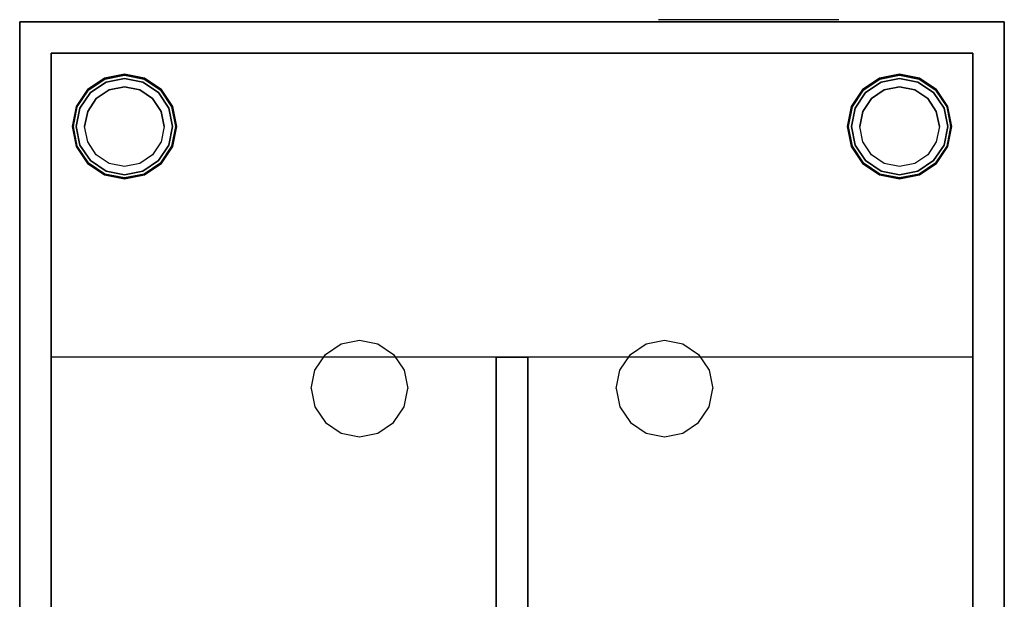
# Model space of a CAD drawing. Header units: millimetres. Extents: x -236 to 236, y -300 to 341.
# Tile 4 of 4: x -235 to 235, y 64 to 341. Entities that reach past the tile are written whole.
import ezdxf

# ---------------------------------------------------------------- set-up
doc = ezdxf.new("R2010")
doc.units = ezdxf.units.MM
doc.layers.add('KF_SW_115E_SPEAKDETAIL', color=250, linetype='Continuous')
doc.layers.add('KF_SW_115E_SPEAKER', color=253, linetype='Continuous')

# ---------------------------------------------------------------- blocks, each defined once
blk = doc.blocks.new('KF_SW_115E')
at = {"layer": 'KF_SW_115E_SPEAKDETAIL'}
for points, invisible_edges in [([(156, 341, -77.5), (156, 341, 37.5), (70, 341, 37.5), (70, 341, -77.5)], 10), ([(153.66, 341, -83.16), (72.34, 341, -83.16), (70, 341, -77.5), (156, 341, -77.5)], 5), ([(153.66, 341, 43.16), (72.34, 341, 43.16), (70, 341, 37.5), (156, 341, 37.5)], 5), ([(148, 341, -85.5), (78, 341, -85.5), (72.34, 341, -83.16), (153.66, 341, -83.16)], 4), ([(148, 341, 45.5), (78, 341, 45.5), (72.34, 341, 43.16), (153.66, 341, 43.16)], 4)]:
    blk.add_3dface(points, dxfattribs=dict(at, invisible_edges=invisible_edges))
at = {"layer": 'KF_SW_115E_SPEAKDETAIL', "color": 250}
for points, invisible_edges in [([(-185, 314.52, -276.88), (-185, 315, -272), (-194.57, 313.1, -272), (-194.38, 312.65, -276.88)], 5), ([(-175.62, 312.65, -276.88), (-175.43, 313.1, -272), (-185, 315, -272), (-185, 314.52, -276.88)], 5), ([(185, 314.52, -276.88), (185, 315, -272), (175.43, 313.1, -272), (175.62, 312.65, -276.88)], 5), ([(194.38, 312.65, -276.88), (194.57, 313.1, -272), (185, 315, -272), (185, 314.52, -276.88)], 5), ([(-194.38, 312.65, -276.88), (-194.57, 313.1, -272), (-202.68, 307.68, -272), (-202.34, 307.34, -276.88)], 5), ([(-193.8, 311.25, -282.05), (-194.38, 312.65, -276.88), (-202.34, 307.34, -276.88), (-201.26, 306.26, -282.05)], 5), ([(-192.27, 307.55, -286.05), (-193.8, 311.25, -282.05), (-201.26, 306.26, -282.05), (-198.44, 303.44, -286.05)], 5), ([(-185, 313, -282.05), (-185, 314.52, -276.88), (-194.38, 312.65, -276.88), (-193.8, 311.25, -282.05)], 5), ([(-185, 309, -286.05), (-185, 313, -282.05), (-193.8, 311.25, -282.05), (-192.27, 307.55, -286.05)], 5), ([(-176.2, 311.25, -282.05), (-175.62, 312.65, -276.88), (-185, 314.52, -276.88), (-185, 313, -282.05)], 5), ([(-177.73, 307.55, -286.05), (-176.2, 311.25, -282.05), (-185, 313, -282.05), (-185, 309, -286.05)], 5), ([(-171.56, 303.44, -286.05), (-168.74, 306.26, -282.05), (-176.2, 311.25, -282.05), (-177.73, 307.55, -286.05)], 5), ([(-168.74, 306.26, -282.05), (-167.66, 307.34, -276.88), (-175.62, 312.65, -276.88), (-176.2, 311.25, -282.05)], 5), ([(-167.66, 307.34, -276.88), (-167.32, 307.68, -272), (-175.43, 313.1, -272), (-175.62, 312.65, -276.88)], 5), ([(175.62, 312.65, -276.88), (175.43, 313.1, -272), (167.32, 307.68, -272), (167.66, 307.34, -276.88)], 5), ([(176.2, 311.25, -282.05), (175.62, 312.65, -276.88), (167.66, 307.34, -276.88), (168.74, 306.26, -282.05)], 5), ([(177.73, 307.55, -286.05), (176.2, 311.25, -282.05), (168.74, 306.26, -282.05), (171.56, 303.44, -286.05)], 5), ([(185, 313, -282.05), (185, 314.52, -276.88), (175.62, 312.65, -276.88), (176.2, 311.25, -282.05)], 5), ([(185, 309, -286.05), (185, 313, -282.05), (176.2, 311.25, -282.05), (177.73, 307.55, -286.05)], 5), ([(193.8, 311.25, -282.05), (194.38, 312.65, -276.88), (185, 314.52, -276.88), (185, 313, -282.05)], 5), ([(192.27, 307.55, -286.05), (193.8, 311.25, -282.05), (185, 313, -282.05), (185, 309, -286.05)], 5), ([(198.44, 303.44, -286.05), (201.26, 306.26, -282.05), (193.8, 311.25, -282.05), (192.27, 307.55, -286.05)], 5), ([(201.26, 306.26, -282.05), (202.34, 307.34, -276.88), (194.38, 312.65, -276.88), (193.8, 311.25, -282.05)], 5), ([(202.34, 307.34, -276.88), (202.68, 307.68, -272), (194.57, 313.1, -272), (194.38, 312.65, -276.88)], 5), ([(-202.34, 307.34, -276.88), (-202.68, 307.68, -272), (-208.1, 299.57, -272), (-207.65, 299.38, -276.88)], 5), ([(-201.26, 306.26, -282.05), (-202.34, 307.34, -276.88), (-207.65, 299.38, -276.88), (-206.25, 298.8, -282.05)], 5), ([(-198.44, 303.44, -286.05), (-201.26, 306.26, -282.05), (-206.25, 298.8, -282.05), (-202.55, 297.27, -286.05)], 5), ([(-192.27, 307.55, -286.05), (-198.44, 303.44, -286.05), (-194.5, 290, -286.05), (-189.75, 290, -286.05)], 14), ([(-185, 309, -286.05), (-192.27, 307.55, -286.05), (-189.75, 290, -286.05), (-185, 290, -286.05)], 14), ([(-177.73, 307.55, -286.05), (-185, 309, -286.05), (-185, 290, -286.05), (-180.25, 290, -286.05)], 14), ([(-171.56, 303.44, -286.05), (-177.73, 307.55, -286.05), (-180.25, 290, -286.05), (-175.5, 290, -286.05)], 14), ([(-167.45, 297.27, -286.05), (-163.75, 298.8, -282.05), (-168.74, 306.26, -282.05), (-171.56, 303.44, -286.05)], 5), ([(-163.75, 298.8, -282.05), (-162.35, 299.38, -276.88), (-167.66, 307.34, -276.88), (-168.74, 306.26, -282.05)], 5), ([(-162.35, 299.38, -276.88), (-161.9, 299.57, -272), (-167.32, 307.68, -272), (-167.66, 307.34, -276.88)], 5), ([(167.66, 307.34, -276.88), (167.32, 307.68, -272), (161.9, 299.57, -272), (162.35, 299.38, -276.88)], 5), ([(168.74, 306.26, -282.05), (167.66, 307.34, -276.88), (162.35, 299.38, -276.88), (163.75, 298.8, -282.05)], 5), ([(171.56, 303.44, -286.05), (168.74, 306.26, -282.05), (163.75, 298.8, -282.05), (167.45, 297.27, -286.05)], 5), ([(177.73, 307.55, -286.05), (171.56, 303.44, -286.05), (175.5, 290, -286.05), (180.25, 290, -286.05)], 14), ([(185, 309, -286.05), (177.73, 307.55, -286.05), (180.25, 290, -286.05), (185, 290, -286.05)], 14), ([(192.27, 307.55, -286.05), (185, 309, -286.05), (185, 290, -286.05), (189.75, 290, -286.05)], 14), ([(198.44, 303.44, -286.05), (192.27, 307.55, -286.05), (189.75, 290, -286.05), (194.5, 290, -286.05)], 14), ([(202.55, 297.27, -286.05), (206.25, 298.8, -282.05), (201.26, 306.26, -282.05), (198.44, 303.44, -286.05)], 5), ([(206.25, 298.8, -282.05), (207.65, 299.38, -276.88), (202.34, 307.34, -276.88), (201.26, 306.26, -282.05)], 5), ([(207.65, 299.38, -276.88), (208.1, 299.57, -272), (202.68, 307.68, -272), (202.34, 307.34, -276.88)], 5), ([(-198.44, 303.44, -286.05), (-202.55, 297.27, -286.05), (-199.25, 290, -286.05), (-194.5, 290, -286.05)], 14), ([(-167.45, 297.27, -286.05), (-171.56, 303.44, -286.05), (-175.5, 290, -286.05), (-170.75, 290, -286.05)], 14), ([(171.56, 303.44, -286.05), (167.45, 297.27, -286.05), (170.75, 290, -286.05), (175.5, 290, -286.05)], 14), ([(202.55, 297.27, -286.05), (198.44, 303.44, -286.05), (194.5, 290, -286.05), (199.25, 290, -286.05)], 14), ([(-207.65, 299.38, -276.88), (-208.1, 299.57, -272), (-210, 290, -272), (-209.52, 290, -276.88)], 5), ([(-206.25, 298.8, -282.05), (-207.65, 299.38, -276.88), (-209.52, 290, -276.88), (-208, 290, -282.05)], 5), ([(-202.55, 297.27, -286.05), (-206.25, 298.8, -282.05), (-208, 290, -282.05), (-204, 290, -286.05)], 5), ([(-202.55, 297.27, -286.05), (-204, 290, -286.05), (-204, 290, -286.05), (-199.25, 290, -286.05)], 14), ([(-166, 290, -286.05), (-167.45, 297.27, -286.05), (-170.75, 290, -286.05), (-166, 290, -286.05)], 14), ([(-166, 290, -286.05), (-162, 290, -282.05), (-163.75, 298.8, -282.05), (-167.45, 297.27, -286.05)], 5), ([(-162, 290, -282.05), (-160.48, 290, -276.88), (-162.35, 299.38, -276.88), (-163.75, 298.8, -282.05)], 5), ([(-160.48, 290, -276.88), (-160, 290, -272), (-161.9, 299.57, -272), (-162.35, 299.38, -276.88)], 5), ([(162.35, 299.38, -276.88), (161.9, 299.57, -272), (160, 290, -272), (160.48, 290, -276.88)], 5), ([(163.75, 298.8, -282.05), (162.35, 299.38, -276.88), (160.48, 290, -276.88), (162, 290, -282.05)], 5), ([(167.45, 297.27, -286.05), (163.75, 298.8, -282.05), (162, 290, -282.05), (166, 290, -286.05)], 5), ([(167.45, 297.27, -286.05), (166, 290, -286.05), (166, 290, -286.05), (170.75, 290, -286.05)], 14), ([(204, 290, -286.05), (202.55, 297.27, -286.05), (199.25, 290, -286.05), (204, 290, -286.05)], 14), ([(204, 290, -286.05), (208, 290, -282.05), (206.25, 298.8, -282.05), (202.55, 297.27, -286.05)], 5), ([(208, 290, -282.05), (209.52, 290, -276.88), (207.65, 299.38, -276.88), (206.25, 298.8, -282.05)], 5), ([(209.52, 290, -276.88), (210, 290, -272), (208.1, 299.57, -272), (207.65, 299.38, -276.88)], 5), ([(-209.52, 290, -276.88), (-210, 290, -272), (-208.1, 280.43, -272), (-207.65, 280.62, -276.88)], 5), ([(-208, 290, -282.05), (-209.52, 290, -276.88), (-207.65, 280.62, -276.88), (-206.25, 281.2, -282.05)], 5), ([(-204, 290, -286.05), (-208, 290, -282.05), (-206.25, 281.2, -282.05), (-202.55, 282.73, -286.05)], 5), ([(-202.55, 282.73, -286.05), (-204, 290, -286.05), (-204, 290, -286.05), (-199.25, 290, -286.05)], 14), ([(-198.44, 276.56, -286.05), (-202.55, 282.73, -286.05), (-199.25, 290, -286.05), (-194.5, 290, -286.05)], 14), ([(-192.27, 272.45, -286.05), (-198.44, 276.56, -286.05), (-194.5, 290, -286.05), (-189.75, 290, -286.05)], 14), ([(-185, 271, -286.05), (-192.27, 272.45, -286.05), (-189.75, 290, -286.05), (-185, 290, -286.05)], 14), ([(-177.73, 272.45, -286.05), (-185, 271, -286.05), (-185, 290, -286.05), (-180.25, 290, -286.05)], 14), ([(-171.56, 276.56, -286.05), (-177.73, 272.45, -286.05), (-180.25, 290, -286.05), (-175.5, 290, -286.05)], 14), ([(-167.45, 282.73, -286.05), (-171.56, 276.56, -286.05), (-175.5, 290, -286.05), (-170.75, 290, -286.05)], 14), ([(-166, 290, -286.05), (-167.45, 282.73, -286.05), (-170.75, 290, -286.05), (-166, 290, -286.05)], 14), ([(-167.45, 282.73, -286.05), (-163.75, 281.2, -282.05), (-162, 290, -282.05), (-166, 290, -286.05)], 5), ([(-163.75, 281.2, -282.05), (-162.35, 280.62, -276.88), (-160.48, 290, -276.88), (-162, 290, -282.05)], 5), ([(-162.35, 280.62, -276.88), (-161.9, 280.43, -272), (-160, 290, -272), (-160.48, 290, -276.88)], 5), ([(160.48, 290, -276.88), (160, 290, -272), (161.9, 280.43, -272), (162.35, 280.62, -276.88)], 5), ([(162, 290, -282.05), (160.48, 290, -276.88), (162.35, 280.62, -276.88), (163.75, 281.2, -282.05)], 5), ([(166, 290, -286.05), (162, 290, -282.05), (163.75, 281.2, -282.05), (167.45, 282.73, -286.05)], 5), ([(167.45, 282.73, -286.05), (166, 290, -286.05), (166, 290, -286.05), (170.75, 290, -286.05)], 14), ([(171.56, 276.56, -286.05), (167.45, 282.73, -286.05), (170.75, 290, -286.05), (175.5, 290, -286.05)], 14), ([(177.73, 272.45, -286.05), (171.56, 276.56, -286.05), (175.5, 290, -286.05), (180.25, 290, -286.05)], 14), ([(185, 271, -286.05), (177.73, 272.45, -286.05), (180.25, 290, -286.05), (185, 290, -286.05)], 14), ([(192.27, 272.45, -286.05), (185, 271, -286.05), (185, 290, -286.05), (189.75, 290, -286.05)], 14), ([(198.44, 276.56, -286.05), (192.27, 272.45, -286.05), (189.75, 290, -286.05), (194.5, 290, -286.05)], 14), ([(202.55, 282.73, -286.05), (198.44, 276.56, -286.05), (194.5, 290, -286.05), (199.25, 290, -286.05)], 14), ([(204, 290, -286.05), (202.55, 282.73, -286.05), (199.25, 290, -286.05), (204, 290, -286.05)], 14), ([(202.55, 282.73, -286.05), (206.25, 281.2, -282.05), (208, 290, -282.05), (204, 290, -286.05)], 5), ([(206.25, 281.2, -282.05), (207.65, 280.62, -276.88), (209.52, 290, -276.88), (208, 290, -282.05)], 5), ([(207.65, 280.62, -276.88), (208.1, 280.43, -272), (210, 290, -272), (209.52, 290, -276.88)], 5), ([(-202.55, 282.73, -286.05), (-206.25, 281.2, -282.05), (-201.26, 273.74, -282.05), (-198.44, 276.56, -286.05)], 5), ([(-171.56, 276.56, -286.05), (-168.74, 273.74, -282.05), (-163.75, 281.2, -282.05), (-167.45, 282.73, -286.05)], 5), ([(167.45, 282.73, -286.05), (163.75, 281.2, -282.05), (168.74, 273.74, -282.05), (171.56, 276.56, -286.05)], 5), ([(198.44, 276.56, -286.05), (201.26, 273.74, -282.05), (206.25, 281.2, -282.05), (202.55, 282.73, -286.05)], 5), ([(-207.65, 280.62, -276.88), (-208.1, 280.43, -272), (-202.68, 272.32, -272), (-202.34, 272.66, -276.88)], 5), ([(-206.25, 281.2, -282.05), (-207.65, 280.62, -276.88), (-202.34, 272.66, -276.88), (-201.26, 273.74, -282.05)], 5), ([(-168.74, 273.74, -282.05), (-167.66, 272.66, -276.88), (-162.35, 280.62, -276.88), (-163.75, 281.2, -282.05)], 5), ([(-167.66, 272.66, -276.88), (-167.32, 272.32, -272), (-161.9, 280.43, -272), (-162.35, 280.62, -276.88)], 5), ([(162.35, 280.62, -276.88), (161.9, 280.43, -272), (167.32, 272.32, -272), (167.66, 272.66, -276.88)], 5), ([(163.75, 281.2, -282.05), (162.35, 280.62, -276.88), (167.66, 272.66, -276.88), (168.74, 273.74, -282.05)], 5), ([(201.26, 273.74, -282.05), (202.34, 272.66, -276.88), (207.65, 280.62, -276.88), (206.25, 281.2, -282.05)], 5), ([(202.34, 272.66, -276.88), (202.68, 272.32, -272), (208.1, 280.43, -272), (207.65, 280.62, -276.88)], 5), ([(-202.34, 272.66, -276.88), (-202.68, 272.32, -272), (-194.57, 266.9, -272), (-194.38, 267.35, -276.88)], 5), ([(-201.26, 273.74, -282.05), (-202.34, 272.66, -276.88), (-194.38, 267.35, -276.88), (-193.8, 268.75, -282.05)], 5), ([(-198.44, 276.56, -286.05), (-201.26, 273.74, -282.05), (-193.8, 268.75, -282.05), (-192.27, 272.45, -286.05)], 5), ([(-177.73, 272.45, -286.05), (-176.2, 268.75, -282.05), (-168.74, 273.74, -282.05), (-171.56, 276.56, -286.05)], 5), ([(-176.2, 268.75, -282.05), (-175.62, 267.35, -276.88), (-167.66, 272.66, -276.88), (-168.74, 273.74, -282.05)], 5), ([(-175.62, 267.35, -276.88), (-175.43, 266.9, -272), (-167.32, 272.32, -272), (-167.66, 272.66, -276.88)], 5), ([(167.66, 272.66, -276.88), (167.32, 272.32, -272), (175.43, 266.9, -272), (175.62, 267.35, -276.88)], 5), ([(168.74, 273.74, -282.05), (167.66, 272.66, -276.88), (175.62, 267.35, -276.88), (176.2, 268.75, -282.05)], 5), ([(171.56, 276.56, -286.05), (168.74, 273.74, -282.05), (176.2, 268.75, -282.05), (177.73, 272.45, -286.05)], 5), ([(192.27, 272.45, -286.05), (193.8, 268.75, -282.05), (201.26, 273.74, -282.05), (198.44, 276.56, -286.05)], 5), ([(193.8, 268.75, -282.05), (194.38, 267.35, -276.88), (202.34, 272.66, -276.88), (201.26, 273.74, -282.05)], 5), ([(194.38, 267.35, -276.88), (194.57, 266.9, -272), (202.68, 272.32, -272), (202.34, 272.66, -276.88)], 5), ([(-193.8, 268.75, -282.05), (-194.38, 267.35, -276.88), (-185, 265.48, -276.88), (-185, 267, -282.05)], 5), ([(-192.27, 272.45, -286.05), (-193.8, 268.75, -282.05), (-185, 267, -282.05), (-185, 271, -286.05)], 5), ([(-185, 271, -286.05), (-185, 267, -282.05), (-176.2, 268.75, -282.05), (-177.73, 272.45, -286.05)], 5), ([(-185, 267, -282.05), (-185, 265.48, -276.88), (-175.62, 267.35, -276.88), (-176.2, 268.75, -282.05)], 5), ([(176.2, 268.75, -282.05), (175.62, 267.35, -276.88), (185, 265.48, -276.88), (185, 267, -282.05)], 5), ([(177.73, 272.45, -286.05), (176.2, 268.75, -282.05), (185, 267, -282.05), (185, 271, -286.05)], 5), ([(185, 271, -286.05), (185, 267, -282.05), (193.8, 268.75, -282.05), (192.27, 272.45, -286.05)], 5), ([(185, 267, -282.05), (185, 265.48, -276.88), (194.38, 267.35, -276.88), (193.8, 268.75, -282.05)], 5), ([(-194.38, 267.35, -276.88), (-194.57, 266.9, -272), (-185, 265, -272), (-185, 265.48, -276.88)], 5), ([(-185, 265.48, -276.88), (-185, 265, -272), (-175.43, 266.9, -272), (-175.62, 267.35, -276.88)], 5), ([(175.62, 267.35, -276.88), (175.43, 266.9, -272), (185, 265, -272), (185, 265.48, -276.88)], 5), ([(185, 265.48, -276.88), (185, 265, -272), (194.57, 266.9, -272), (194.38, 267.35, -276.88)], 5)]:
    blk.add_3dface(points, dxfattribs=dict(at, invisible_edges=invisible_edges))
at = {"layer": 'KF_SW_115E_SPEAKER'}
for points in [[(-235, 340, 232), (-235, -300, 232), (-235, -300, -272), (-235, 340, -272)], [(-235, 340, -272), (235, 340, -272), (235, 340, 232), (-235, 340, 232)], [(235, -300, -272), (235, 340, -272), (-235, 340, -272), (-235, -300, -272)], [(235, 340, 232), (235, -300, 232), (235, -300, -272), (235, 340, -272)], [(-220, 325, 217), (-220, -300, 217), (-220, -272, -257), (-220, 325, -257)], [(220, -300, 217), (220, 325, 217), (-220, 325, 217), (-220, -300, 217)], [(220, 325, 217), (220, -300, 217), (220, -300, -257), (220, 325, -257)], [(-220, 180, -203.32), (-220, -149, -167.5), (220, -149, -167.5), (220, 180, -203.32)], [(-7.5, -149, -167.5), (7.5, -149, -167.5), (7.5, 180, -203.32), (-7.5, 180, -203.32)], [(7.5, 180, -203.32), (-7.5, 180, -203.32), (-7.5, 180, -257), (7.5, 180, -257)]]:
    blk.add_3dface(points, dxfattribs=at)
for points, invisible_edges in [([(-208, 290, 232), (-235, 290, 232), (-235, 340, 232), (-226.88, 340, 232)], 11), ([(-206.25, 298.8, 232), (-208, 290, 232), (-226.88, 340, 232), (-213.14, 340, 232)], 10), ([(-201.26, 306.26, 232), (-206.25, 298.8, 232), (-213.14, 340, 232), (-199.63, 340, 232)], 10), ([(-193.8, 311.25, 232), (-201.26, 306.26, 232), (-199.63, 340, 232), (-182.85, 340, 232)], 10), ([(-185, 313, 232), (-193.8, 311.25, 232), (-182.85, 340, 232), (-164.73, 340, 232)], 10), ([(-176.2, 311.25, 232), (-185, 313, 232), (-164.73, 340, 232), (-86.58, 340, 232)], 10), ([(-168.74, 306.26, 232), (-176.2, 311.25, 232), (-86.58, 340, 232), (-61.84, 340, 232)], 10), ([(-163.75, 298.8, 232), (-168.74, 306.26, 232), (-61.84, 340, 232), (-37.11, 340, 232)], 10), ([(-162, 290, 232), (-163.75, 298.8, 232), (-37.11, 340, 232), (-12.37, 340, 232)], 10), ([(162, 290, 232), (-162, 290, 232), (-12.37, 340, 232), (12.37, 340, 232)], 11), ([(163.75, 298.8, 232), (162, 290, 232), (12.37, 340, 232), (37.11, 340, 232)], 10), ([(168.74, 306.26, 232), (163.75, 298.8, 232), (37.11, 340, 232), (61.84, 340, 232)], 10), ([(176.2, 311.25, 232), (168.74, 306.26, 232), (61.84, 340, 232), (86.58, 340, 232)], 10), ([(185, 313, 232), (176.2, 311.25, 232), (86.58, 340, 232), (111.32, 340, 232)], 10), ([(193.8, 311.25, 232), (185, 313, 232), (111.32, 340, 232), (136.05, 340, 232)], 10), ([(201.26, 306.26, 232), (193.8, 311.25, 232), (136.05, 340, 232), (160.79, 340, 232)], 10), ([(206.25, 298.8, 232), (201.26, 306.26, 232), (160.79, 340, 232), (185.53, 340, 232)], 10), ([(208, 290, 232), (206.25, 298.8, 232), (185.53, 340, 232), (210.26, 340, 232)], 10), ([(235, 290, 232), (208, 290, 232), (210.26, 340, 232), (235, 340, 232)], 11), ([(220, -300, -257), (220, 325, -257), (-220, 325, -257), (-220, -300, -257)], 10), ([(-220, 325, -257), (220, 325, -257), (220, 325, 217), (-220, 325, 217)], 10), ([(-208, 290, 232), (-235, 290, 232), (-235, 165, 232), (-214.14, 165, 232)], 13), ([(-206.25, 281.2, 232), (-208, 290, 232), (-214.14, 165, 232), (-193.27, 165, 232)], 14), ([(-162, 290, 232), (-163.75, 281.2, 232), (-72.8, 188, 232), (-64, 186.25, 232)], 10), ([(-52.16, 290, 232), (-162, 290, 232), (-64, 186.25, 232), (-56.54, 181.26, 232)], 11), ([(-31.3, 290, 232), (-52.16, 290, 232), (-56.54, 181.26, 232), (-51.55, 173.8, 232)], 11), ([(-10.43, 290, 232), (-31.3, 290, 232), (-51.55, 173.8, 232), (-49.8, 165, 232)], 11), ([(10.43, 290, 232), (-10.43, 290, 232), (-49.8, 165, 232), (49.8, 165, 232)], 15), ([(31.3, 290, 232), (10.43, 290, 232), (49.8, 165, 232), (51.55, 173.8, 232)], 11), ([(52.16, 290, 232), (31.3, 290, 232), (51.55, 173.8, 232), (56.54, 181.26, 232)], 11), ([(162, 290, 232), (52.16, 290, 232), (56.54, 181.26, 232), (64, 186.25, 232)], 11), ([(163.75, 281.2, 232), (162, 290, 232), (64, 186.25, 232), (72.8, 188, 232)], 10), ([(208, 290, 232), (206.25, 281.2, 232), (193.27, 165, 232), (214.14, 165, 232)], 14), ([(235, 290, 232), (208, 290, 232), (214.14, 165, 232), (235, 165, 232)], 7), ([(-201.26, 273.74, 232), (-206.25, 281.2, 232), (-193.27, 165, 232), (-172.41, 165, 232)], 14), ([(-163.75, 281.2, 232), (-168.74, 273.74, 232), (-81.6, 186.25, 232), (-72.8, 188, 232)], 10), ([(168.74, 273.74, 232), (163.75, 281.2, 232), (72.8, 188, 232), (81.6, 186.25, 232)], 10), ([(206.25, 281.2, 232), (201.26, 273.74, 232), (172.41, 165, 232), (193.27, 165, 232)], 14), ([(-193.8, 268.75, 232), (-201.26, 273.74, 232), (-172.41, 165, 232), (-95.8, 165, 232)], 14), ([(-168.74, 273.74, 232), (-176.2, 268.75, 232), (-89.06, 181.26, 232), (-81.6, 186.25, 232)], 10), ([(176.2, 268.75, 232), (168.74, 273.74, 232), (81.6, 186.25, 232), (89.06, 181.26, 232)], 10), ([(201.26, 273.74, 232), (193.8, 268.75, 232), (95.8, 165, 232), (172.41, 165, 232)], 14), ([(-185, 267, 232), (-193.8, 268.75, 232), (-95.8, 165, 232), (-94.05, 173.8, 232)], 10), ([(-176.2, 268.75, 232), (-185, 267, 232), (-94.05, 173.8, 232), (-89.06, 181.26, 232)], 10), ([(185, 267, 232), (176.2, 268.75, 232), (89.06, 181.26, 232), (94.05, 173.8, 232)], 10), ([(193.8, 268.75, 232), (185, 267, 232), (94.05, 173.8, 232), (95.8, 165, 232)], 10), ([(-7.5, 180, -257), (-7.5, 180, -203.32), (-7.5, -149, -167.5), (-7.5, -272, -237)], 8), ([(-7.5, -149, -167.5), (-7.5, -272, -237), (-7.5, -272, -257), (-7.5, 180, -257)], 8), ([(7.5, 180, -257), (7.5, 180, -203.32), (7.5, -149, -167.5), (7.5, -272, -237)], 8), ([(7.5, -149, -167.5), (7.5, -272, -237), (7.5, -272, -257), (7.5, 180, -257)], 8), ([(-205.14, -218.89, 232), (-208, -230, 232), (-235, 165, 232)], 10), ([(-208, -230, 232), (-235, -230, 232), (-235, 165, 232)], 9), ([(-197.27, -210.54, 232), (-205.14, -218.89, 232), (-235, 165, 232), (-95.8, 165, 232)], 14), ([(-185, -207, 232), (-197.27, -210.54, 232), (-95.8, 165, 232), (-94.05, 156.2, 232)], 10), ([(-11.32, -230, 232), (-33.97, -230, 232), (-51.55, 156.2, 232), (-49.8, 165, 232)], 11), ([(11.32, -230, 232), (-11.32, -230, 232), (-49.8, 165, 232), (49.8, 165, 232)], 15), ([(33.97, -230, 232), (11.32, -230, 232), (49.8, 165, 232), (51.55, 156.2, 232)], 11), ([(197.27, -210.54, 232), (186.34, -207.04, 232), (94.05, 156.2, 232), (95.8, 165, 232)], 10), ([(205.14, -218.89, 232), (197.27, -210.54, 232), (95.8, 165, 232), (235, 165, 232)], 14), ([(208, -230, 232), (205.14, -218.89, 232), (235, 165, 232)], 10), ([(235, -230, 232), (208, -230, 232), (235, 165, 232)], 11), ([(-174.75, -207, 232), (-185, -207, 232), (-94.05, 156.2, 232), (-89.06, 148.74, 232)], 10), ([(-33.97, -230, 232), (-141.5, -230, 232), (-56.54, 148.74, 232), (-51.55, 156.2, 232)], 11), ([(141.5, -230, 232), (33.97, -230, 232), (51.55, 156.2, 232), (56.54, 148.74, 232)], 11), ([(186.34, -207.04, 232), (174.75, -207, 232), (89.06, 148.74, 232), (94.05, 156.2, 232)], 10), ([(-164.5, -207, 232), (-174.75, -207, 232), (-89.06, 148.74, 232), (-81.6, 143.75, 232)], 10), ([(-141.5, -230, 232), (-144.36, -218.89, 232), (-64, 143.75, 232), (-56.54, 148.74, 232)], 10), ([(144.36, -218.89, 232), (141.5, -230, 232), (56.54, 148.74, 232), (64, 143.75, 232)], 10), ([(174.75, -207, 232), (163.16, -207.04, 232), (81.6, 143.75, 232), (89.06, 148.74, 232)], 10), ([(-152.23, -210.54, 232), (-164.5, -207, 232), (-81.6, 143.75, 232), (-72.8, 142, 232)], 10), ([(-144.36, -218.89, 232), (-152.23, -210.54, 232), (-72.8, 142, 232), (-64, 143.75, 232)], 10), ([(152.23, -210.54, 232), (144.36, -218.89, 232), (64, 143.75, 232), (72.8, 142, 232)], 10), ([(163.16, -207.04, 232), (152.23, -210.54, 232), (72.8, 142, 232), (81.6, 143.75, 232)], 10)]:
    blk.add_3dface(points, dxfattribs=dict(at, invisible_edges=invisible_edges))
at = {"layer": 'KF_SW_115E_SPEAKER', "color": 252, "invisible_edges": 10}
for points in [[(-176.2, 311.25, 232), (-168.74, 306.26, 232), (-201.26, 273.74, 232), (-193.8, 268.75, 232)], [(-201.26, 306.26, 232), (-193.8, 311.25, 232), (-176.2, 268.75, 232), (-168.74, 273.74, 232)], [(-185, 313, 232), (-176.2, 311.25, 232), (-193.8, 268.75, 232), (-185, 267, 232)], [(-193.8, 311.25, 232), (-185, 313, 232), (-185, 267, 232), (-176.2, 268.75, 232)], [(193.8, 311.25, 232), (201.26, 306.26, 232), (168.74, 273.74, 232), (176.2, 268.75, 232)], [(168.74, 306.26, 232), (176.2, 311.25, 232), (193.8, 268.75, 232), (201.26, 273.74, 232)], [(185, 313, 232), (193.8, 311.25, 232), (176.2, 268.75, 232), (185, 267, 232)], [(176.2, 311.25, 232), (185, 313, 232), (185, 267, 232), (193.8, 268.75, 232)], [(-168.74, 306.26, 232), (-163.75, 298.8, 232), (-206.25, 281.2, 232), (-201.26, 273.74, 232)], [(-206.25, 298.8, 232), (-201.26, 306.26, 232), (-168.74, 273.74, 232), (-163.75, 281.2, 232)], [(201.26, 306.26, 232), (206.25, 298.8, 232), (163.75, 281.2, 232), (168.74, 273.74, 232)], [(163.75, 298.8, 232), (168.74, 306.26, 232), (201.26, 273.74, 232), (206.25, 281.2, 232)], [(-163.75, 298.8, 232), (-162, 290, 232), (-208, 290, 232), (-206.25, 281.2, 232)], [(-208, 290, 232), (-206.25, 298.8, 232), (-163.75, 281.2, 232), (-162, 290, 232)], [(206.25, 298.8, 232), (208, 290, 232), (162, 290, 232), (163.75, 281.2, 232)], [(162, 290, 232), (163.75, 298.8, 232), (206.25, 281.2, 232), (208, 290, 232)], [(-64, 186.25, 232), (-56.54, 181.26, 232), (-89.06, 148.74, 232), (-81.6, 143.75, 232)], [(-89.06, 181.26, 232), (-81.6, 186.25, 232), (-64, 143.75, 232), (-56.54, 148.74, 232)], [(-72.8, 188, 232), (-64, 186.25, 232), (-81.6, 143.75, 232), (-72.8, 142, 232)], [(-81.6, 186.25, 232), (-72.8, 188, 232), (-72.8, 142, 232), (-64, 143.75, 232)], [(81.6, 186.25, 232), (89.06, 181.26, 232), (56.54, 148.74, 232), (64, 143.75, 232)], [(56.54, 181.26, 232), (64, 186.25, 232), (81.6, 143.75, 232), (89.06, 148.74, 232)], [(72.8, 188, 232), (81.6, 186.25, 232), (64, 143.75, 232), (72.8, 142, 232)], [(64, 186.25, 232), (72.8, 188, 232), (72.8, 142, 232), (81.6, 143.75, 232)], [(-56.54, 181.26, 232), (-51.55, 173.8, 232), (-94.05, 156.2, 232), (-89.06, 148.74, 232)], [(-94.05, 173.8, 232), (-89.06, 181.26, 232), (-56.54, 148.74, 232), (-51.55, 156.2, 232)], [(89.06, 181.26, 232), (94.05, 173.8, 232), (51.55, 156.2, 232), (56.54, 148.74, 232)], [(51.55, 173.8, 232), (56.54, 181.26, 232), (89.06, 148.74, 232), (94.05, 156.2, 232)], [(-51.55, 173.8, 232), (-49.8, 165, 232), (-95.8, 165, 232), (-94.05, 156.2, 232)], [(-95.8, 165, 232), (-94.05, 173.8, 232), (-51.55, 156.2, 232), (-49.8, 165, 232)], [(94.05, 173.8, 232), (95.8, 165, 232), (49.8, 165, 232), (51.55, 156.2, 232)], [(49.8, 165, 232), (51.55, 173.8, 232), (94.05, 156.2, 232), (95.8, 165, 232)]]:
    blk.add_3dface(points, dxfattribs=at)

msp = doc.modelspace()

# ---------------------------------------------------------------- block references
at = {"layer": 'KF_SW_115E_SPEAKER', "color": 5}
msp.add_blockref('KF_SW_115E', (0, 0), dxfattribs=at)

doc.saveas('drawing.dxf')
